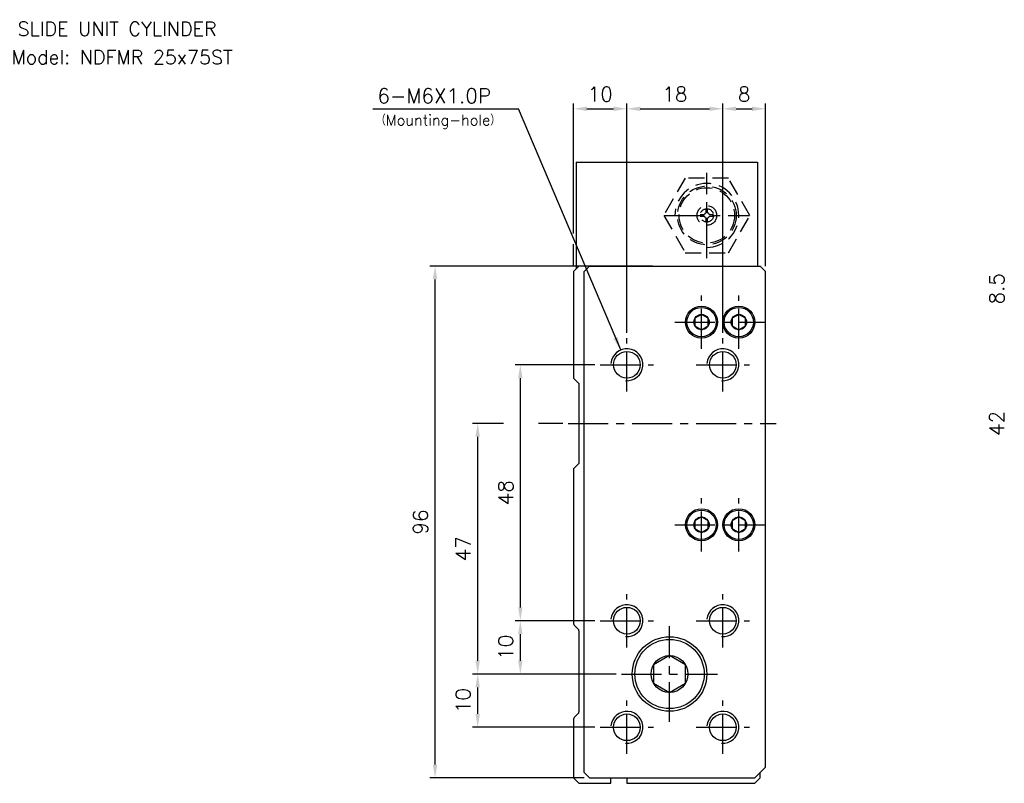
# Model space of a CAD drawing. Extents: x 15 to 560, y 7 to 422.
# Tile 1 of 2: x 15 to 200, y 277 to 420. Entities that reach past the tile are written whole.
import ezdxf
from ezdxf.enums import TextEntityAlignment as Align

# ---------------------------------------------------------------- set-up
doc = ezdxf.new("R2010")
doc.units = 0
doc.header["$LTSCALE"] = 6
doc.header["$MEASUREMENT"] = 0
doc.linetypes.add('CENTER', pattern=[2, 1.25, -0.25, 0.25, -0.25])
doc.linetypes.add('HIDDENX2', pattern=[0.75, 0.5, -0.25])
for name, color, linetype in [('CENTER', 1, 'CENTER'), ('DIM', 3, 'CONTINUOUS'), ('HIDDEN', 3, 'HIDDENX2'), ('PLINE', 2, 'CONTINUOUS')]:
    doc.layers.add(name, color=color, linetype=linetype)
doc.styles.add('AEH', font='SIMPLEX', dxfattribs={"bigfont": 'AE'})

msp = doc.modelspace()

# ---------------------------------------------------------------- linework, layer by layer
at = {"layer": 'CENTER'}
for p, q in [((144.18, 375.76), (144.18, 391.76)), ((136.18, 383.76), (152.18, 383.76)), ((143.18, 358.76), (143.18, 368.76)), ((150.18, 358.76), (150.18, 368.76)), ((138.18, 363.76), (155.18, 363.76)), ((129.18, 350.76), (129.18, 360.76)), ((147.18, 350.76), (147.18, 360.76)), ((124.18, 355.76), (134.18, 355.76)), ((142.18, 355.76), (152.18, 355.76)), ((118.18, 344.76), (157.18, 344.76)), ((143.18, 320.76), (143.18, 330.76)), ((150.18, 320.76), (150.18, 330.76)), ((138.18, 325.76), (155.18, 325.76)), ((129.18, 302.76), (129.18, 312.76)), ((147.18, 302.76), (147.18, 312.76)), ((124.18, 307.76), (134.18, 307.76)), ((137.18, 288.76), (137.18, 306.76)), ((142.18, 307.76), (152.18, 307.76)), ((128.18, 297.76), (146.18, 297.76)), ((129.18, 282.76), (129.18, 292.76)), ((147.18, 282.76), (147.18, 292.76)), ((124.18, 287.76), (134.18, 287.76)), ((142.18, 287.76), (152.18, 287.76))]:
    msp.add_line(p, q, dxfattribs=at)
at = {"layer": 'DIM'}
for p, q in [((119.18, 380.35), (119.18, 404.76)), ((129.18, 361.76), (129.18, 404.76)), ((147.18, 361.76), (147.18, 404.76)), ((155.18, 374.26), (155.18, 404.76)), ((81.53, 403.76), (108.82, 403.76)), ((128.01, 358.53), (108.82, 403.76)), ((121.68, 403.76), (126.68, 403.76)), ((131.68, 403.76), (144.68, 403.76)), ((149.68, 403.76), (152.68, 403.76)), ((119.18, 374.26), (119.18, 378.35)), ((121.18, 374.26), (92.18, 374.26)), ((93.18, 280.76), (93.18, 371.76)), ((123.18, 355.76), (108.18, 355.76)), ((109.18, 310.26), (109.18, 353.26)), ((106.05, 344.76), (100.18, 344.76)), ((117.18, 344.76), (112.61, 344.76)), ((101.18, 300.26), (101.18, 342.26)), ((123.18, 307.76), (108.18, 307.76)), ((109.18, 300.26), (109.18, 305.26)), ((127.18, 297.76), (100.18, 297.76)), ((101.18, 290.26), (101.18, 295.26)), ((123.18, 287.76), (100.18, 287.76)), ((121.18, 278.26), (92.18, 278.26))]:
    msp.add_line(p, q, dxfattribs=at)
for points in [[(121.68, 404.18), (121.68, 403.35), (119.18, 403.76)], [(126.68, 404.18), (126.68, 403.35), (129.18, 403.76)], [(131.68, 404.18), (131.68, 403.35), (129.18, 403.76)], [(144.68, 404.18), (144.68, 403.35), (147.18, 403.76)], [(149.68, 404.18), (149.68, 403.35), (147.18, 403.76)], [(152.68, 404.18), (152.68, 403.35), (155.18, 403.76)], [(92.76, 371.76), (93.59, 371.76), (93.18, 374.26)], [(127.41, 360.99), (126.65, 360.66), (128.01, 358.53)], [(108.76, 353.26), (109.59, 353.26), (109.18, 355.76)], [(100.76, 342.26), (101.59, 342.26), (101.18, 344.76)], [(108.76, 310.26), (109.59, 310.26), (109.18, 307.76)], [(108.76, 305.26), (109.59, 305.26), (109.18, 307.76)], [(100.76, 300.26), (101.59, 300.26), (101.18, 297.76)], [(108.76, 300.26), (109.59, 300.26), (109.18, 297.76)], [(100.76, 295.26), (101.59, 295.26), (101.18, 297.76)], [(100.76, 290.26), (101.59, 290.26), (101.18, 287.76)], [(92.76, 280.76), (93.59, 280.76), (93.18, 278.26)]]:
    msp.add_solid(points, dxfattribs=at)
at = {"layer": 'HIDDEN'}
for p, q in [((144.03, 384.24), (144.03, 385)), ((144.33, 384.24), (144.33, 385)), ((142.94, 383.91), (143.7, 383.91)), ((142.94, 383.61), (143.7, 383.61)), ((144.03, 382.52), (144.03, 383.29)), ((144.33, 382.52), (144.33, 383.29)), ((144.65, 383.91), (145.42, 383.91)), ((144.65, 383.61), (145.42, 383.61))]:
    msp.add_line(p, q, dxfattribs=at)
msp.add_lwpolyline([(140.14, 390.76), (136.09, 383.76), (140.14, 376.76), (148.22, 376.76), (152.26, 383.76), (148.22, 390.76)], close=True, dxfattribs=at)
for radius in [5.5, 5.2, 1.85, 1.25]:
    msp.add_circle((144.18, 383.76), radius, dxfattribs=at)
at = {"layer": 'HIDDEN', "color": 3}
msp.add_arc((144.18, 383.76), 6, 270, 180, dxfattribs=at)
at = {"layer": 'HIDDEN'}
for start, end in [(107.6204, 162.3796), (197.6204, 252.3796), (17.6204, 72.3796), (287.6204, 342.3796)]:
    msp.add_arc((144.18, 383.76), 0.496, start, end, dxfattribs=at)
at = {"layer": 'PLINE'}
for p, q in [((119.68, 393.76), (153.68, 393.76)), ((119.68, 393.76), (119.68, 373.76)), ((153.68, 393.76), (153.68, 374.26)), ((120.18, 374.26), (119.18, 373.26)), ((119.18, 373.26), (119.18, 353.26)), ((133.98, 374.26), (120.18, 374.26)), ((122.18, 374.26), (121.18, 373.26)), ((121.18, 279.26), (121.18, 373.26)), ((122.18, 374.26), (154.18, 374.26)), ((154.18, 374.26), (155.18, 373.26)), ((155.18, 280.26), (155.18, 373.26)), ((119.18, 353.26), (120.18, 352.26)), ((120.18, 352.26), (120.18, 337.26)), ((120.18, 337.26), (119.18, 336.26)), ((119.18, 336.26), (119.18, 307.21)), ((119.29, 306.93), (120.06, 306.16)), ((120.18, 305.88), (120.18, 290.65)), ((120.06, 290.37), (119.29, 289.6)), ((119.18, 289.32), (119.18, 278.26)), ((121.18, 279.26), (122.18, 278.26)), ((155.18, 280.26), (153.18, 278.26)), ((154.18, 278.26), (154.18, 279.26)), ((120.18, 277.26), (119.18, 278.26)), ((120.18, 277.26), (126.18, 277.26)), ((122.18, 278.26), (153.18, 278.26)), ((126.18, 277.26), (126.18, 278.26)), ((129.18, 278.26), (129.18, 277.26)), ((129.18, 277.26), (153.18, 277.26)), ((153.18, 277.26), (154.18, 278.26))]:
    msp.add_line(p, q, dxfattribs=at)
for points in [[(144.43, 364.49), (143.18, 365.21), (141.93, 364.49), (141.93, 363.04), (143.18, 362.32), (144.43, 363.04)], [(151.43, 364.49), (150.18, 365.21), (148.93, 364.49), (148.93, 363.04), (150.18, 362.32), (151.43, 363.04)], [(144.43, 326.49), (143.18, 327.21), (141.93, 326.49), (141.93, 325.04), (143.18, 324.32), (144.43, 325.04)], [(151.43, 326.49), (150.18, 327.21), (148.93, 326.49), (148.93, 325.04), (150.18, 324.32), (151.43, 325.04)], [(140.18, 299.5), (137.18, 301.23), (134.18, 299.5), (134.18, 296.03), (137.18, 294.3), (140.18, 296.03)]]:
    msp.add_lwpolyline(points, close=True, dxfattribs=at)
for centre, radius in [((143.18, 363.76), 3), ((150.18, 363.76), 3), ((129.18, 355.76), 2.5), ((147.18, 355.76), 2.5), ((143.18, 325.76), 3), ((150.18, 325.76), 3), ((129.18, 307.76), 2.5), ((147.18, 307.76), 2.5), ((137.18, 297.76), 7), ((129.18, 287.76), 2.5), ((147.18, 287.76), 2.5)]:
    msp.add_circle(centre, radius, dxfattribs=at)
at = {"layer": 'PLINE', "color": 3}
for centre, radius in [((143.18, 363.76), 2.75), ((150.18, 363.76), 2.75), ((143.18, 363.76), 1.44), ((150.18, 363.76), 1.44), ((143.18, 325.76), 2.75), ((143.18, 325.76), 1.44), ((150.18, 325.76), 2.75), ((150.18, 325.76), 1.44), ((137.18, 297.76), 6.5), ((137.18, 297.76), 3.46)]:
    msp.add_circle(centre, radius, dxfattribs=at)
for centre in [(129.18, 355.76), (147.18, 355.76), (129.18, 307.76), (147.18, 307.76), (129.18, 287.76), (147.18, 287.76)]:
    msp.add_arc(centre, 3, 265, 175, dxfattribs=at)
at = {"layer": 'PLINE'}
for centre, start, end in [((119.58, 307.21), 180, 225), ((119.78, 305.88), 360, 45), ((119.78, 290.65), 315, 0), ((119.58, 289.32), 135, 180)]:
    msp.add_arc(centre, 0.4, start, end, dxfattribs=at)

# ---------------------------------------------------------------- texts
at = {"layer": 'DIM', "color": 7, "style": 'AEH'}
msp.add_text('SLIDE UNIT CYLINDER', height=2.625, dxfattribs=at).set_placement((33.5, 418.77), align=Align.MIDDLE)
at = {"layer": 'DIM', "style": 'AEH'}
msp.add_text('Model: NDFMR 25x75ST', height=2.625, dxfattribs=at).set_placement((34.43, 413.42), align=Align.MIDDLE)
for s, height, p in [('6-M6X1.0P', 2.75, (82.35, 404.81)), ('（Mounting-hole）', 2, (82.02, 400.65))]:
    msp.add_text(s, height=height, dxfattribs=at).set_placement(p)
for s, p in [('10', (124.18, 406.51)), ('18', (138.18, 406.51)), ('8', (151.18, 406.51))]:
    msp.add_text(s, height=2.75, dxfattribs=at).set_placement(p, align=Align.MIDDLE_CENTER)
for s, p in [('8.5', (198.58, 370.01)), ('42', (198.58, 344.76)), ('48', (106.43, 331.76)), ('96', (90.43, 326.26)), ('47', (98.43, 321.26)), ('10', (106.43, 302.76)), ('10', (98.43, 292.76))]:
    msp.add_text(s, height=2.75, rotation=90, dxfattribs=at).set_placement(p, align=Align.MIDDLE_CENTER)

doc.saveas('drawing.dxf')
